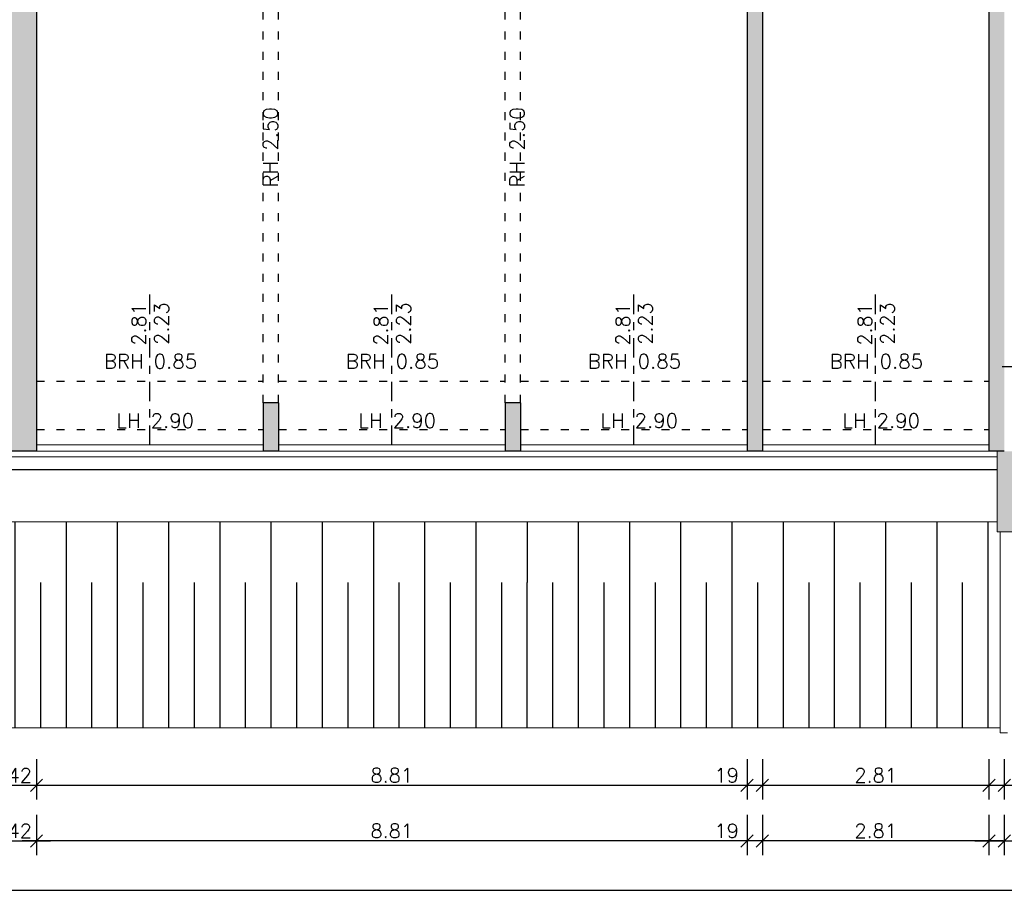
# Model space of a CAD drawing. Header units: metres. Extents: x -3.2 to 87.3, y -4.4 to 24.2.
# Tile 14 of 22: x 58.3 to 70.5, y -4.4 to 6.6. Entities that reach past the tile are written whole.
import ezdxf

# ---------------------------------------------------------------- set-up
doc = ezdxf.new("R2010")
doc.units = ezdxf.units.M
doc.header["$PDSIZE"] = -10
doc.linetypes.add('ACAD_ISO10W100', pattern=[18.5, 12, -3, 0.5, -3])
doc.linetypes.add('LINIE_9', pattern=[0.2, 0.05, -0.15])
doc.layers.get('0').update_dxf_attribs({"linetype": 'CONTINUOUS'})
doc.layers.get('Defpoints').update_dxf_attribs({"linetype": 'CONTINUOUS'})
for name, color, linetype in [('A_ANSICHT', 7, 'CONTINUOUS'), ('A_BEMASZUNG', 9, 'CONTINUOUS'), ('A_BOESCHUNG', 9, 'CONTINUOUS'), ('A_FENSTER', 4, 'CONTINUOUS'), ('A_SCHRAFFUR', 8, 'CONTINUOUS'), ('A_UEBERLIEGEND', 8, 'LINIE_9'), ('A_WAND', 5, 'CONTINUOUS')]:
    doc.layers.add(name, color=color, linetype=linetype)
doc.styles.add('ROMANS', font='romans.shx')
doc.dimstyles.new('Bem_100_cm', dxfattribs={"dimscale": 0.05, "dimtxt": 3.5, "dimasz": 3, "dimexe": 3.5, "dimexo": 5, "dimgap": 0.75, "dimtad": 1, "dimdec": 0, "dimrnd": 0.005, "dimzin": 4, "dimdsep": 46, "dimtxsty": 'ROMANS', "dimblk": 'OBLIQUE', "dimcen": 2.5, "dimdle": 3.5, "dimclrd": 256, "dimclre": 256, "dimclrt": 256, "dimadec": 1, "dimazin": 0, "dimtfac": 5, "dimtdec": 0, "dimtix": 1, "dimtmove": 2, "dimatfit": 2, "dimfxl": 6.5, "dimfxlon": 1, "dimtolj": 1, "dimlwd": -1, "dimlwe": -1, "dimarcsym": 0})
doc.dimstyles.new('Bem_100_m', dxfattribs={"dimscale": 0.05, "dimtxt": 3.5, "dimasz": 3, "dimexe": 3.5, "dimexo": 5, "dimgap": 0.75, "dimtad": 1, "dimrnd": 0.0005, "dimzin": 4, "dimdsep": 46, "dimtxsty": 'ROMANS', "dimblk": 'OBLIQUE', "dimcen": 2.5, "dimdle": 3.5, "dimclrd": 256, "dimclre": 256, "dimclrt": 256, "dimadec": 1, "dimazin": 0, "dimtfac": 5, "dimtix": 1, "dimtmove": 2, "dimatfit": 2, "dimfxl": 6.5, "dimfxlon": 1, "dimtolj": 1, "dimlwd": -1, "dimlwe": -1, "dimarcsym": 0})

# ---------------------------------------------------------------- blocks, each defined once
blk = doc.blocks.new('Kote0.00')
at = {"flags": 128}
blk.add_lwpolyline([(-0.2, 0.346), (0.2, 0.346), (0, 0)], close=True, dxfattribs=at)
at = {"style": 'ROMANS'}
blk.add_attdef('HÖHENKOTE', (-0.551, 0.44), '', height=0.2, dxfattribs=at)
blk = doc.blocks.new('_Oblique')
at = {"color": 0, "linetype": 'ByBlock', "lineweight": -2}
blk.add_line((-0.5, -0.5), (0.5, 0.5), dxfattribs=at)
blk = doc.blocks.new('*D146')
at = {"layer": 'A_BEMASZUNG', "transparency": 16777216}
for p, q in [((10.32, 22.057), (10.32, 22.557)), ((73.355, 22.057), (73.355, 22.557)), ((10.145, 22.382), (73.53, 22.382))]:
    blk.add_line(p, q, dxfattribs=at)
at = {"layer": 'Defpoints', "color": 0, "transparency": 16777216}
for p in [(73.355, 22.382), (10.32, 3.214), (73.355, 3.214)]:
    blk.add_point(p, dxfattribs=at)
at = {"layer": 'A_BEMASZUNG', "transparency": 16777216, "xscale": 0.15, "yscale": 0.15, "zscale": 0.15, "rotation": 180}
blk.add_blockref('_Oblique', (10.32, 22.382), dxfattribs=at)
at = {"layer": 'A_BEMASZUNG', "transparency": 16777216, "xscale": 0.15, "yscale": 0.15, "zscale": 0.15}
blk.add_blockref('_Oblique', (73.355, 22.382), dxfattribs=at)
at = {"layer": 'A_BEMASZUNG', "transparency": 16777216, "insert": (41.838, 22.507), "char_height": 0.175, "attachment_point": 5, "style": 'ROMANS'}
blk.add_mtext('\\A1;63.04', dxfattribs=at)
blk = doc.blocks.new('*D193')
at = {"layer": 'A_BEMASZUNG', "transparency": 16777216}
for p, q in [((1, -3.888), (1, -4.388)), ((82.675, -3.888), (82.675, -4.388)), ((0.825, -4.213), (82.85, -4.213))]:
    blk.add_line(p, q, dxfattribs=at)
at = {"layer": 'Defpoints', "color": 0, "transparency": 16777216}
for p in [(1, 1), (82.675, 1), (82.675, -4.213)]:
    blk.add_point(p, dxfattribs=at)
at = {"layer": 'A_BEMASZUNG', "transparency": 16777216, "xscale": 0.15, "yscale": 0.15, "zscale": 0.15, "rotation": 180}
blk.add_blockref('_Oblique', (1, -4.213), dxfattribs=at)
at = {"layer": 'A_BEMASZUNG', "transparency": 16777216, "xscale": 0.15, "yscale": 0.15, "zscale": 0.15}
blk.add_blockref('_Oblique', (82.675, -4.213), dxfattribs=at)
at = {"layer": 'A_BEMASZUNG', "transparency": 16777216, "insert": (41.838, -4.088), "char_height": 0.175, "attachment_point": 5, "style": 'ROMANS'}
blk.add_mtext('\\A1;81.68', dxfattribs=at)
blk = doc.blocks.new('*D58')
at = {"layer": 'A_BEMASZUNG', "transparency": 16777216}
for p, q in [((58.13, -3.279), (58.13, -3.779)), ((58.545, -3.279), (58.545, -3.779)), ((57.955, -3.604), (58.72, -3.604))]:
    blk.add_line(p, q, dxfattribs=at)
at = {"layer": 'Defpoints', "color": 0, "transparency": 16777216}
for p in [(58.13, 2.31), (58.545, 2.31), (58.545, -3.604)]:
    blk.add_point(p, dxfattribs=at)
at = {"layer": 'A_BEMASZUNG', "transparency": 16777216, "xscale": 0.15, "yscale": 0.15, "zscale": 0.15, "rotation": 180}
blk.add_blockref('_Oblique', (58.13, -3.604), dxfattribs=at)
at = {"layer": 'A_BEMASZUNG', "transparency": 16777216, "xscale": 0.15, "yscale": 0.15, "zscale": 0.15}
blk.add_blockref('_Oblique', (58.545, -3.604), dxfattribs=at)
at = {"layer": 'A_BEMASZUNG', "transparency": 16777216, "insert": (58.338, -3.479), "char_height": 0.175, "attachment_point": 5, "style": 'ROMANS'}
blk.add_mtext('\\A1;42 ', dxfattribs=at)
blk = doc.blocks.new('*D59')
at = {"layer": 'A_BEMASZUNG', "transparency": 16777216}
for p, q in [((70.355, -3.279), (70.355, -3.779)), ((70.545, -3.279), (70.545, -3.779)), ((70.18, -3.604), (70.72, -3.604))]:
    blk.add_line(p, q, dxfattribs=at)
at = {"layer": 'Defpoints', "color": 0, "transparency": 16777216}
for p in [(70.355, 2.31), (70.545, 2.31), (70.545, -3.604)]:
    blk.add_point(p, dxfattribs=at)
at = {"layer": 'A_BEMASZUNG', "transparency": 16777216, "xscale": 0.15, "yscale": 0.15, "zscale": 0.15, "rotation": 180}
blk.add_blockref('_Oblique', (70.355, -3.604), dxfattribs=at)
at = {"layer": 'A_BEMASZUNG', "transparency": 16777216, "xscale": 0.15, "yscale": 0.15, "zscale": 0.15}
blk.add_blockref('_Oblique', (70.545, -3.604), dxfattribs=at)
at = {"layer": 'A_BEMASZUNG', "transparency": 16777216, "insert": (70.779, -3.479), "char_height": 0.175, "attachment_point": 5, "style": 'ROMANS'}
blk.add_mtext('\\A1;19 ', dxfattribs=at)
blk = doc.blocks.new('*D60')
at = {"layer": 'A_BEMASZUNG', "transparency": 16777216}
for p, q in [((70.545, -3.279), (70.545, -3.779)), ((73.355, -3.279), (73.355, -3.779)), ((70.37, -3.604), (73.53, -3.604))]:
    blk.add_line(p, q, dxfattribs=at)
at = {"layer": 'Defpoints', "color": 0, "transparency": 16777216}
for p in [(70.545, 2.31), (73.355, 2.31), (73.355, -3.604)]:
    blk.add_point(p, dxfattribs=at)
at = {"layer": 'A_BEMASZUNG', "transparency": 16777216, "xscale": 0.15, "yscale": 0.15, "zscale": 0.15, "rotation": 180}
blk.add_blockref('_Oblique', (70.545, -3.604), dxfattribs=at)
at = {"layer": 'A_BEMASZUNG', "transparency": 16777216, "xscale": 0.15, "yscale": 0.15, "zscale": 0.15}
blk.add_blockref('_Oblique', (73.355, -3.604), dxfattribs=at)
at = {"layer": 'A_BEMASZUNG', "transparency": 16777216, "insert": (71.95, -3.479), "char_height": 0.175, "attachment_point": 5, "style": 'ROMANS'}
blk.add_mtext('\\A1;2.81', dxfattribs=at)
blk = doc.blocks.new('*D67')
at = {"layer": 'A_BEMASZUNG', "transparency": 16777216}
for p, q in [((70.545, -2.59), (70.545, -3.09)), ((73.355, -2.59), (73.355, -3.09)), ((73.53, -2.915), (70.37, -2.915))]:
    blk.add_line(p, q, dxfattribs=at)
at = {"layer": 'Defpoints', "color": 0, "transparency": 16777216}
for p in [(70.545, 6.463), (73.355, 6.463), (70.545, -2.915)]:
    blk.add_point(p, dxfattribs=at)
at = {"layer": 'A_BEMASZUNG', "transparency": 16777216, "xscale": 0.15, "yscale": 0.15, "zscale": 0.15, "rotation": 180}
blk.add_blockref('_Oblique', (70.545, -2.915), dxfattribs=at)
at = {"layer": 'A_BEMASZUNG', "transparency": 16777216, "xscale": 0.15, "yscale": 0.15, "zscale": 0.15}
blk.add_blockref('_Oblique', (73.355, -2.915), dxfattribs=at)
at = {"layer": 'A_BEMASZUNG', "transparency": 16777216, "insert": (71.95, -2.79), "char_height": 0.175, "attachment_point": 5, "style": 'ROMANS'}
blk.add_mtext('\\A1;2.81', dxfattribs=at)
blk = doc.blocks.new('*D68')
at = {"layer": 'A_BEMASZUNG', "transparency": 16777216}
for p, q in [((70.355, -2.59), (70.355, -3.09)), ((70.545, -2.59), (70.545, -3.09)), ((70.72, -2.915), (70.18, -2.915))]:
    blk.add_line(p, q, dxfattribs=at)
at = {"layer": 'Defpoints', "color": 0, "transparency": 16777216}
for p in [(70.355, 6.463), (70.545, 6.463), (70.355, -2.915)]:
    blk.add_point(p, dxfattribs=at)
at = {"layer": 'A_BEMASZUNG', "transparency": 16777216, "xscale": 0.15, "yscale": 0.15, "zscale": 0.15, "rotation": 180}
blk.add_blockref('_Oblique', (70.355, -2.915), dxfattribs=at)
at = {"layer": 'A_BEMASZUNG', "transparency": 16777216, "xscale": 0.15, "yscale": 0.15, "zscale": 0.15}
blk.add_blockref('_Oblique', (70.545, -2.915), dxfattribs=at)
at = {"layer": 'A_BEMASZUNG', "transparency": 16777216, "insert": (70.818, -2.79), "char_height": 0.175, "attachment_point": 5, "style": 'ROMANS'}
blk.add_mtext('\\A1;19 ', dxfattribs=at)
blk = doc.blocks.new('*D69')
at = {"layer": 'A_BEMASZUNG', "transparency": 16777216}
for p, q in [((67.545, -2.59), (67.545, -3.09)), ((70.355, -2.59), (70.355, -3.09)), ((70.53, -2.915), (67.37, -2.915))]:
    blk.add_line(p, q, dxfattribs=at)
at = {"layer": 'Defpoints', "color": 0, "transparency": 16777216}
for p in [(67.545, 6.463), (70.355, 6.463), (67.545, -2.915)]:
    blk.add_point(p, dxfattribs=at)
at = {"layer": 'A_BEMASZUNG', "transparency": 16777216, "xscale": 0.15, "yscale": 0.15, "zscale": 0.15, "rotation": 180}
blk.add_blockref('_Oblique', (67.545, -2.915), dxfattribs=at)
at = {"layer": 'A_BEMASZUNG', "transparency": 16777216, "xscale": 0.15, "yscale": 0.15, "zscale": 0.15}
blk.add_blockref('_Oblique', (70.355, -2.915), dxfattribs=at)
at = {"layer": 'A_BEMASZUNG', "transparency": 16777216, "insert": (68.95, -2.79), "char_height": 0.175, "attachment_point": 5, "style": 'ROMANS'}
blk.add_mtext('\\A1;2.81', dxfattribs=at)
blk = doc.blocks.new('*D70')
at = {"layer": 'A_BEMASZUNG', "transparency": 16777216}
for p, q in [((67.355, -2.59), (67.355, -3.09)), ((67.545, -2.59), (67.545, -3.09)), ((67.72, -2.915), (67.18, -2.915))]:
    blk.add_line(p, q, dxfattribs=at)
at = {"layer": 'Defpoints', "color": 0, "transparency": 16777216}
for p in [(67.355, 6.463), (67.545, 6.463), (67.355, -2.915)]:
    blk.add_point(p, dxfattribs=at)
at = {"layer": 'A_BEMASZUNG', "transparency": 16777216, "xscale": 0.15, "yscale": 0.15, "zscale": 0.15, "rotation": 180}
blk.add_blockref('_Oblique', (67.355, -2.915), dxfattribs=at)
at = {"layer": 'A_BEMASZUNG', "transparency": 16777216, "xscale": 0.15, "yscale": 0.15, "zscale": 0.15}
blk.add_blockref('_Oblique', (67.545, -2.915), dxfattribs=at)
at = {"layer": 'A_BEMASZUNG', "transparency": 16777216, "insert": (67.103, -2.79), "char_height": 0.175, "attachment_point": 5, "style": 'ROMANS'}
blk.add_mtext('\\A1;19 ', dxfattribs=at)
blk = doc.blocks.new('*D71')
at = {"layer": 'A_BEMASZUNG', "transparency": 16777216}
for p, q in [((58.545, -2.59), (58.545, -3.09)), ((67.355, -2.59), (67.355, -3.09)), ((67.53, -2.915), (58.37, -2.915))]:
    blk.add_line(p, q, dxfattribs=at)
at = {"layer": 'Defpoints', "color": 0, "transparency": 16777216}
for p in [(58.545, 6.463), (67.355, 6.463), (58.545, -2.915)]:
    blk.add_point(p, dxfattribs=at)
at = {"layer": 'A_BEMASZUNG', "transparency": 16777216, "xscale": 0.15, "yscale": 0.15, "zscale": 0.15, "rotation": 180}
blk.add_blockref('_Oblique', (58.545, -2.915), dxfattribs=at)
at = {"layer": 'A_BEMASZUNG', "transparency": 16777216, "xscale": 0.15, "yscale": 0.15, "zscale": 0.15}
blk.add_blockref('_Oblique', (67.355, -2.915), dxfattribs=at)
at = {"layer": 'A_BEMASZUNG', "transparency": 16777216, "insert": (62.95, -2.79), "char_height": 0.175, "attachment_point": 5, "style": 'ROMANS'}
blk.add_mtext('\\A1;8.81', dxfattribs=at)
blk = doc.blocks.new('*D72')
at = {"layer": 'A_BEMASZUNG', "transparency": 16777216}
for p, q in [((58.13, -2.59), (58.13, -3.09)), ((58.545, -2.59), (58.545, -3.09)), ((58.72, -2.915), (57.955, -2.915))]:
    blk.add_line(p, q, dxfattribs=at)
at = {"layer": 'Defpoints', "color": 0, "transparency": 16777216}
for p in [(58.13, 6.463), (58.545, 6.463), (58.13, -2.915)]:
    blk.add_point(p, dxfattribs=at)
at = {"layer": 'A_BEMASZUNG', "transparency": 16777216, "xscale": 0.15, "yscale": 0.15, "zscale": 0.15, "rotation": 180}
blk.add_blockref('_Oblique', (58.13, -2.915), dxfattribs=at)
at = {"layer": 'A_BEMASZUNG', "transparency": 16777216, "xscale": 0.15, "yscale": 0.15, "zscale": 0.15}
blk.add_blockref('_Oblique', (58.545, -2.915), dxfattribs=at)
at = {"layer": 'A_BEMASZUNG', "transparency": 16777216, "insert": (58.338, -2.79), "char_height": 0.175, "attachment_point": 5, "style": 'ROMANS'}
blk.add_mtext('\\A1;42 ', dxfattribs=at)
blk = doc.blocks.new('*D111')
at = {"layer": 'A_BEMASZUNG', "transparency": 16777216}
for p, q in [((84.742, 0.825), (84.742, 1.48)), ((84.417, 1.305), (84.917, 1.305)), ((84.417, 1), (84.917, 1))]:
    blk.add_line(p, q, dxfattribs=at)
at = {"layer": 'Defpoints', "color": 0, "transparency": 16777216}
for p in [(62.154, 1.305), (84.742, 1.305), (62.154, 1)]:
    blk.add_point(p, dxfattribs=at)
at = {"layer": 'A_BEMASZUNG', "transparency": 16777216, "xscale": 0.15, "yscale": 0.15, "zscale": 0.15}
for p, rotation in [((84.742, 1.305), 90), ((84.742, 1), 270)]:
    blk.add_blockref('_Oblique', p, dxfattribs=dict(at, rotation=rotation))
at = {"layer": 'A_BEMASZUNG', "transparency": 16777216, "insert": (84.617, 1.49), "char_height": 0.175, "attachment_point": 5, "rotation": 90, "style": 'ROMANS'}
blk.add_mtext('\\A1;31 ', dxfattribs=at)
blk = doc.blocks.new('*D183')
at = {"layer": 'A_BEMASZUNG', "transparency": 16777216}
for p, q in [((84.742, 1.13), (84.742, 7.645)), ((84.417, 7.47), (84.917, 7.47)), ((84.417, 1.305), (84.917, 1.305))]:
    blk.add_line(p, q, dxfattribs=at)
at = {"layer": 'Defpoints', "color": 0, "transparency": 16777216}
for p in [(62.154, 7.47), (84.742, 7.47), (62.154, 1.305)]:
    blk.add_point(p, dxfattribs=at)
at = {"layer": 'A_BEMASZUNG', "transparency": 16777216, "xscale": 0.15, "yscale": 0.15, "zscale": 0.15}
for p, rotation in [((84.742, 7.47), 90), ((84.742, 1.305), 270)]:
    blk.add_blockref('_Oblique', p, dxfattribs=dict(at, rotation=rotation))
at = {"layer": 'A_BEMASZUNG', "transparency": 16777216, "insert": (84.617, 4.387), "char_height": 0.175, "attachment_point": 5, "rotation": 90, "style": 'ROMANS'}
blk.add_mtext('\\A1;6.17', dxfattribs=at)
blk = doc.blocks.new('*D51')
at = {"layer": 'A_BEMASZUNG', "transparency": 16777216}
for p, q in [((67.545, -3.279), (67.545, -3.779)), ((70.355, -3.279), (70.355, -3.779)), ((70.53, -3.604), (67.37, -3.604))]:
    blk.add_line(p, q, dxfattribs=at)
at = {"layer": 'Defpoints', "color": 0, "transparency": 16777216}
for p in [(67.545, 5.773), (70.355, 5.773), (67.545, -3.604)]:
    blk.add_point(p, dxfattribs=at)
at = {"layer": 'A_BEMASZUNG', "transparency": 16777216, "xscale": 0.15, "yscale": 0.15, "zscale": 0.15, "rotation": 180}
blk.add_blockref('_Oblique', (67.545, -3.604), dxfattribs=at)
at = {"layer": 'A_BEMASZUNG', "transparency": 16777216, "xscale": 0.15, "yscale": 0.15, "zscale": 0.15}
blk.add_blockref('_Oblique', (70.355, -3.604), dxfattribs=at)
at = {"layer": 'A_BEMASZUNG', "transparency": 16777216, "insert": (68.95, -3.479), "char_height": 0.175, "attachment_point": 5, "style": 'ROMANS'}
blk.add_mtext('\\A1;2.81', dxfattribs=at)
blk = doc.blocks.new('*D52')
at = {"layer": 'A_BEMASZUNG', "transparency": 16777216}
for p, q in [((67.355, -3.279), (67.355, -3.779)), ((67.545, -3.279), (67.545, -3.779)), ((67.72, -3.604), (67.18, -3.604))]:
    blk.add_line(p, q, dxfattribs=at)
at = {"layer": 'Defpoints', "color": 0, "transparency": 16777216}
for p in [(67.355, 5.773), (67.545, 5.773), (67.355, -3.604)]:
    blk.add_point(p, dxfattribs=at)
at = {"layer": 'A_BEMASZUNG', "transparency": 16777216, "xscale": 0.15, "yscale": 0.15, "zscale": 0.15, "rotation": 180}
blk.add_blockref('_Oblique', (67.355, -3.604), dxfattribs=at)
at = {"layer": 'A_BEMASZUNG', "transparency": 16777216, "xscale": 0.15, "yscale": 0.15, "zscale": 0.15}
blk.add_blockref('_Oblique', (67.545, -3.604), dxfattribs=at)
at = {"layer": 'A_BEMASZUNG', "transparency": 16777216, "insert": (67.103, -3.479), "char_height": 0.175, "attachment_point": 5, "style": 'ROMANS'}
blk.add_mtext('\\A1;19 ', dxfattribs=at)
blk = doc.blocks.new('*D53')
at = {"layer": 'A_BEMASZUNG', "transparency": 16777216}
for p, q in [((58.545, -3.279), (58.545, -3.779)), ((67.355, -3.279), (67.355, -3.779)), ((67.53, -3.604), (58.37, -3.604))]:
    blk.add_line(p, q, dxfattribs=at)
at = {"layer": 'Defpoints', "color": 0, "transparency": 16777216}
for p in [(58.545, 5.773), (67.355, 5.773), (58.545, -3.604)]:
    blk.add_point(p, dxfattribs=at)
at = {"layer": 'A_BEMASZUNG', "transparency": 16777216, "xscale": 0.15, "yscale": 0.15, "zscale": 0.15, "rotation": 180}
blk.add_blockref('_Oblique', (58.545, -3.604), dxfattribs=at)
at = {"layer": 'A_BEMASZUNG', "transparency": 16777216, "xscale": 0.15, "yscale": 0.15, "zscale": 0.15}
blk.add_blockref('_Oblique', (67.355, -3.604), dxfattribs=at)
at = {"layer": 'A_BEMASZUNG', "transparency": 16777216, "insert": (62.95, -3.479), "char_height": 0.175, "attachment_point": 5, "style": 'ROMANS'}
blk.add_mtext('\\A1;8.81', dxfattribs=at)

msp = doc.modelspace()

# ---------------------------------------------------------------- hatches: boundary and pattern name
at = {"layer": 'A_BOESCHUNG'}
h = msp.add_hatch(dxfattribs=at)
h.set_pattern_fill('ANSI31', color=256, scale=0.2, angle=45, style=0)
h.set_pattern_definition([(90, (-125.869, -92.0062), (-0.635, 1e-16), [])])
h.paths.add_polyline_path([(70.495, 0.225), (70.458, 0.225), (70.458, 0.35), (46.225, 0.35), (46.225, 0.225), (46.185, 0.225), (46.185, -0.4), (70.495, -0.4)])
h = msp.add_hatch(dxfattribs=at)
h.set_pattern_fill('ANSI31', color=256, scale=0.1, angle=45, style=0)
h.set_pattern_definition([(90, (-125.86902, -92.0062), (-0.3175, 6e-17), [])])
h.paths.add_polyline_path([(70.495, -0.4), (46.185, -0.4), (46.185, -2.2), (70.495, -2.2)])
h.paths.add_polyline_path([(82.44, -0.4), (73.418, -0.4), (73.418, -2.2), (82.44, -2.2)])
at = {"layer": 'A_SCHRAFFUR'}
h = msp.add_hatch(color=253, dxfattribs=at)
h.dxf.hatch_style = 1
h.paths.add_polyline_path([(61.545, 1.825), (61.355, 1.825), (61.355, 1.225), (61.545, 1.225)])
h.paths.add_polyline_path([(64.545, 1.825), (64.355, 1.825), (64.355, 1.225), (64.545, 1.225)])
h.paths.add_polyline_path([(67.355, 1.225), (67.545, 1.225), (67.545, 7.43), (67.845, 7.43), (67.845, 7.62), (67.545, 7.62), (67.545, 7.83), (67.355, 7.83)])
h.paths.add_polyline_path([(70.355, 7.43), (70.355, 1.225), (70.545, 1.225), (70.545, 7.83), (70.355, 7.83), (70.355, 7.62), (68.745, 7.62), (68.745, 7.43)])
h.paths.add_polyline_path([(82.355, 1.225), (82.455, 1.225), (82.455, 1), (82.675, 1), (82.675, 6.089), (82.545, 6.089), (82.545, 6.024), (82.355, 6.024)])
h.paths.add_polyline_path([(79.355, 9.579), (79.545, 9.579), (79.545, 10.225), (79.355, 10.225)])
h = msp.add_hatch(color=253, dxfattribs=at)
h.dxf.hatch_style = 1
h.paths.add_polyline_path([(46.32, 7.62), (46.32, 7.82), (46.13, 7.82), (46.13, 1.225), (46.32, 1.225), (46.32, 7.43), (46.62, 7.43), (46.62, 7.62)])
h.paths.add_polyline_path([(49.32, 7.82), (49.13, 7.82), (49.13, 7.62), (47.52, 7.62), (47.52, 7.43), (49.13, 7.43), (49.13, 1.225), (49.32, 1.225)])
h.paths.add_polyline_path([(52.32, 1.825), (52.13, 1.825), (52.13, 1.225), (52.32, 1.225)])
h.paths.add_polyline_path([(55.13, 1.225), (55.32, 1.225), (55.32, 1.825), (55.13, 1.825)])
h.paths.add_polyline_path([(58.545, 7.82), (58.13, 7.82), (58.13, 1.225), (58.545, 1.225)])
h = msp.add_hatch(color=253, dxfattribs=at)
h.dxf.hatch_style = 1
h.paths.add_polyline_path([(70.458, 0.225), (70.648, 0.225), (70.648, 1.225), (70.64, 1.225), (70.545, 1.225), (70.458, 1.225)])
h.paths.add_polyline_path([(73.458, 1.225), (73.268, 1.225), (73.268, 0.225), (73.458, 0.225)])
h.paths.add_polyline_path([(73.545, 6.015), (73.355, 6.015), (73.355, 1.225), (73.545, 1.225)])

# ---------------------------------------------------------------- linework, layer by layer
at = {"layer": 'A_ANSICHT'}
msp.add_line((46.225, 1), (70.458, 1), dxfattribs=at)
at = {"layer": 'A_ANSICHT', "lineweight": 20}
for p in [(70.495, 0.225), (70.585, -2.265)]:
    msp.add_line(p, (70.495, -2.265), dxfattribs=at)
at = {"layer": 'A_BEMASZUNG', "linetype": 'ACAD_ISO10W100', "ltscale": 0.02}
for p, q in [((59.95, 1.305), (59.95, 3.221)), ((62.95, 1.305), (62.95, 3.221)), ((65.95, 1.305), (65.95, 3.221)), ((68.95, 1.305), (68.95, 3.221))]:
    msp.add_line(p, q, dxfattribs=at)
at = {"layer": 'A_BOESCHUNG', "lineweight": 20}
for p, q in [((46.225, 0.35), (70.458, 0.35)), ((46.185, -2.2), (70.495, -2.2))]:
    msp.add_line(p, q, dxfattribs=at)
at = {"layer": 'A_FENSTER', "lineweight": 20}
for p, q in [((58.545, 1.305), (61.355, 1.305)), ((58.545, 1.225), (61.355, 1.225)), ((61.545, 1.305), (64.355, 1.305)), ((61.545, 1.225), (64.355, 1.225)), ((64.545, 1.305), (67.355, 1.305)), ((64.545, 1.225), (67.355, 1.225)), ((67.545, 1.305), (70.355, 1.305)), ((67.545, 1.225), (70.355, 1.225)), ((46.225, 1.155), (70.458, 1.155))]:
    msp.add_line(p, q, dxfattribs=at)
at = {"layer": 'A_UEBERLIEGEND', "linetype": 'LINIE_9', "lineweight": 25}
for p, q in [((61.355, 1.825), (61.355, 7.47)), ((61.545, 1.825), (61.545, 7.47)), ((64.355, 1.825), (64.355, 7.47)), ((64.545, 1.825), (64.545, 7.47))]:
    msp.add_line(p, q, dxfattribs=at)
at = {"layer": 'A_UEBERLIEGEND'}
for p, q in [((58.545, 2.095), (61.355, 2.095)), ((61.545, 2.095), (64.355, 2.095)), ((64.545, 2.095), (67.355, 2.095)), ((67.545, 2.095), (70.355, 2.095)), ((58.545, 1.495), (61.355, 1.495)), ((58.545, 1.495), (61.355, 1.495)), ((61.545, 1.495), (64.355, 1.495)), ((61.545, 1.495), (64.355, 1.495)), ((64.545, 1.495), (67.355, 1.495)), ((64.545, 1.495), (67.355, 1.495)), ((67.545, 1.495), (70.355, 1.495)), ((67.545, 1.495), (70.355, 1.495))]:
    msp.add_line(p, q, dxfattribs=at)
at = {"layer": 'A_WAND', "lineweight": 25}
for p, q in [((58.545, 7.82), (58.545, 1.225)), ((67.355, 7.83), (67.355, 1.225)), ((67.545, 7.43), (67.545, 1.225)), ((70.355, 7.43), (70.355, 1.225)), ((67.355, 1.835), (67.355, 1.225)), ((61.545, 1.825), (61.355, 1.825)), ((61.355, 1.825), (61.355, 1.225)), ((61.545, 1.825), (61.545, 1.225)), ((64.545, 1.825), (64.355, 1.825)), ((64.355, 1.825), (64.355, 1.225)), ((64.545, 1.825), (64.545, 1.225)), ((58.545, 1.225), (58.13, 1.225)), ((61.545, 1.225), (61.355, 1.225)), ((64.545, 1.225), (64.355, 1.225)), ((67.545, 1.225), (67.355, 1.225)), ((67.545, 1.225), (67.355, 1.225)), ((70.545, 1.225), (70.355, 1.225))]:
    msp.add_line(p, q, dxfattribs=at)
at = {"layer": 'A_WAND', "lineweight": 20}
for p, q in [((70.458, 1.225), (70.458, 0.225)), ((70.458, 0.225), (70.648, 0.225))]:
    msp.add_line(p, q, dxfattribs=at)

# ---------------------------------------------------------------- block references
at = {"layer": 'A_BEMASZUNG'}
ref = msp.add_blockref('Kote0.00', (71.039, 1.759), dxfattribs=at)
ref.add_attrib('HÖHENKOTE', '-1.60', (70.488, 2.199), dxfattribs={"layer": '0', "height": 0.175, "style": 'ROMANS'})

# ---------------------------------------------------------------- texts
at = {"layer": 'A_BEMASZUNG', "style": 'ROMANS'}
for s, height, p in [('RH 2.50', 0.18, (61.537, 4.493)), ('RH 2.50', 0.18, (64.596, 4.493)), ('2.81', 0.175, (59.902, 2.534)), ('2.23', 0.175, (60.185, 2.544)), ('2.81', 0.175, (62.902, 2.534)), ('2.23', 0.175, (63.185, 2.544)), ('2.81', 0.175, (65.902, 2.534)), ('2.23', 0.175, (66.185, 2.544)), ('2.81', 0.175, (68.902, 2.534)), ('2.23', 0.175, (69.185, 2.544))]:
    msp.add_text(s, height=height, rotation=90, dxfattribs=at).set_placement(p)
for s, p in [('BRH 0.85', (59.381, 2.249)), ('BRH 0.85', (62.381, 2.249)), ('BRH 0.85', (65.381, 2.249)), ('BRH 0.85', (68.381, 2.249)), ('LH 2.90', (59.536, 1.514)), ('LH 2.90', (62.536, 1.514)), ('LH 2.90', (65.536, 1.514)), ('LH 2.90', (68.536, 1.514))]:
    msp.add_text(s, height=0.18, dxfattribs=at).set_placement(p)

# ---------------------------------------------------------------- dimensions: what is measured, and where the dimension line sits
at = {"layer": 'A_BEMASZUNG'}
for base, p1, p2, dimstyle, picture, middle in [((73.355, 22.38178864), (10.32, 3.2142863), (73.355, 3.2142863), 'Bem_100_m', '*D146', (41.8375, 22.50678864)), ((58.13, -2.915), (58.545, 6.463), (58.13, 6.463), 'Bem_100_cm', '*D72', (58.338, -2.79)), ((58.545, -2.915), (67.355, 6.463), (58.545, 6.463), 'Bem_100_m', '*D71', (62.95, -2.79)), ((67.545, -2.915), (70.355, 6.463), (67.545, 6.463), 'Bem_100_m', '*D69', (68.95, -2.79)), ((70.545, -2.915), (73.355, 6.463), (70.545, 6.463), 'Bem_100_m', '*D67', (71.95, -2.79)), ((58.545, -3.604), (67.355, 5.773), (58.545, 5.773), 'Bem_100_m', '*D53', (62.95, -3.479)), ((67.545, -3.604), (70.355, 5.773), (67.545, 5.773), 'Bem_100_m', '*D51', (68.95, -3.479)), ((58.545, -3.604), (58.13, 2.31), (58.545, 2.31), 'Bem_100_cm', '*D58', (58.338, -3.479)), ((73.355, -3.604), (70.545, 2.31), (73.355, 2.31), 'Bem_100_m', '*D60', (71.95, -3.479)), ((82.675, -4.213291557), (1, 1), (82.675, 1), 'Bem_100_m', '*D193', (41.8375, -4.088291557))]:
    dim = msp.add_linear_dim(base=base, p1=p1, p2=p2, dimstyle=dimstyle, dxfattribs=at)
    dim.commit()
    dim.dimension.update_dxf_attribs({"geometry": picture, "text_midpoint": middle})
dim = msp.add_linear_dim(base=(84.74247, 7.47), p1=(62.15364, 1.30498), p2=(62.15364, 7.47), angle=90, dimstyle='Bem_100_m', dxfattribs=at)
dim.commit()
dim.dimension.update_dxf_attribs({"geometry": '*D183', "text_midpoint": (84.61747, 4.38749)})
for base, p1, p2, picture, middle in [((67.355, -2.915), (67.545, 6.463), (67.355, 6.463), '*D70', (67.103, -2.79)), ((70.355, -2.915), (70.545, 6.463), (70.355, 6.463), '*D68', (70.818, -2.79)), ((67.355, -3.604), (67.545, 5.773), (67.355, 5.773), '*D52', (67.103, -3.479)), ((70.545, -3.604), (70.355, 2.31), (70.545, 2.31), '*D59', (70.779, -3.479))]:
    dim = msp.add_linear_dim(base=base, p1=p1, p2=p2, dimstyle='Bem_100_cm', dxfattribs=at)
    dim.commit()
    dim.dimension.update_dxf_attribs({"geometry": picture, "text_midpoint": middle, "dimtype": 160})
dim = msp.add_linear_dim(base=(84.742, 1.305), p1=(62.154, 1), p2=(62.154, 1.305), angle=90, dimstyle='Bem_100_cm', dxfattribs=at)
dim.commit()
dim.dimension.update_dxf_attribs({"geometry": '*D111', "text_midpoint": (84.617, 1.49), "dimtype": 160})

doc.saveas('drawing.dxf')
